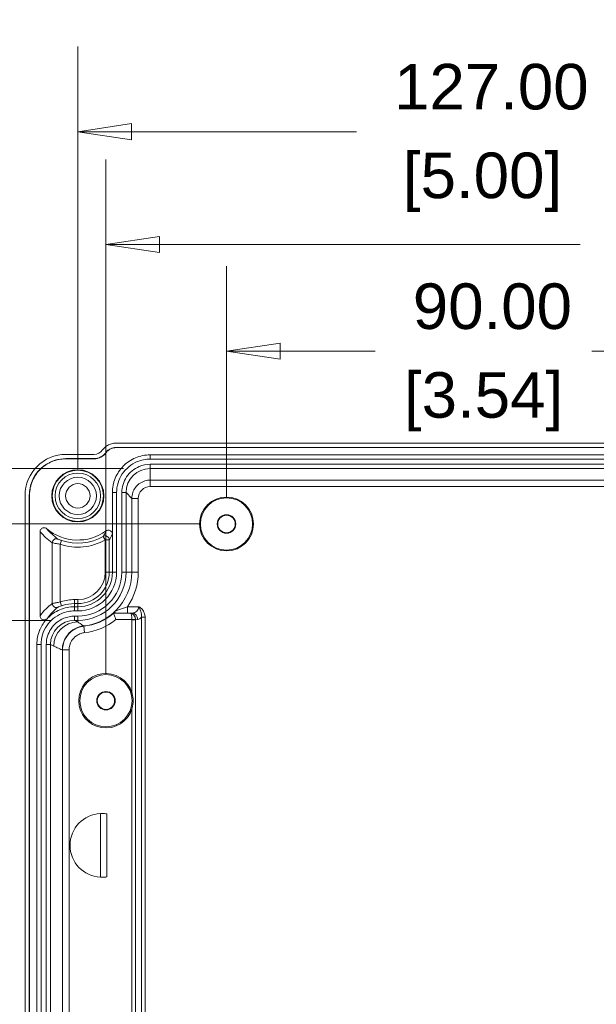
# Model space of a CAD drawing. Header units: millimetres. Extents: x 12 to 920, y 12 to 708.
# Tile 5 of 25: x 98 to 169, y 151 to 273. Entities that reach past the tile are written whole.
import ezdxf

# ---------------------------------------------------------------- set-up
doc = ezdxf.new("R2010")
doc.units = ezdxf.units.MM
doc.header["$LTSCALE"] = 3.333333
doc.layers.get('0').update_dxf_attribs({"lineweight": 25})
for name, color, linetype, lineweight in [('Dimension (ANSI)', 7, 'Continuous', 9), ('Visible (ANSI)', 7, 'Continuous', 9), ('Visible Narrow (ANSI)', 7, 'Continuous', 9)]:
    doc.layers.add(name, color=color, linetype=linetype, lineweight=lineweight)
doc.styles.add('Note Text (ANSI)', font='arial.ttf')
doc.dimstyles.new('Default - mm (ANSI)', dxfattribs={"dimscale": 3.333333, "dimtxt": 1.7, "dimasz": 2, "dimexe": 3.175, "dimexo": 1, "dimgap": 0.8, "dimtad": 0, "dimtih": 1, "dimtoh": 1, "dimrnd": 1e-08, "dimzin": 4, "dimdsep": 46, "dimtxsty": 'Note Text (ANSI)', "dimblk": 'Filled-1', "dimcen": 0.09, "dimdle": 10, "dimclrd": 256, "dimclre": 256, "dimclrt": 256, "dimadec": 1, "dimazin": 0, "dimtfac": 1.792941, "dimtofl": 0, "dimtmove": 0, "dimatfit": 3, "dimfxl": 1, "dimtolj": 1, "dimtzin": 0, "dimlwd": -1, "dimlwe": -1, "dimarcsym": 0})

# ---------------------------------------------------------------- blocks, each defined once
blk = doc.blocks.new('Filled-1')
at = {"color": 0}
for p, q in [((0, 0), (-1, 0.15)), ((-1, 0.15), (-1, -0.15)), ((-1, 0), (0, 0)), ((-1, -0.15), (0, 0))]:
    blk.add_line(p, q, dxfattribs=at)
at = {"color": 0, "flags": 128}
blk.add_lwpolyline([(-1, -0.15), (0, 0), (-1, 0.15), (-1, -0.15)], dxfattribs=at)
at = {"color": 0}
blk.add_solid([(-1, -0.15), (0, 0), (-1, 0.15), (-1, -0.15)], dxfattribs=at)
blk = doc.blocks.new('*D40')
at = {"layer": 'Defpoints', "color": 0, "transparency": 16777216}
for p in [(104.98, 259.31), (104.98, 213.99), (231.98, 213.99)]:
    blk.add_point(p, dxfattribs=at)
at = {"layer": 'Dimension (ANSI)', "transparency": 16777216}
for p, q in [((104.98, 217.32), (104.98, 269.9)), ((231.98, 217.32), (231.98, 269.9)), ((111.64, 259.31), (139.65, 259.31)), ((225.31, 259.31), (171.02, 259.31))]:
    blk.add_line(p, q, dxfattribs=at)
at = {"layer": 'Dimension (ANSI)', "transparency": 16777216, "xscale": 6.666666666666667, "yscale": 6.666666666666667, "zscale": 6.666666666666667, "rotation": 180}
blk.add_blockref('Filled-1', (104.98, 259.31), dxfattribs=at)
at = {"layer": 'Dimension (ANSI)', "transparency": 16777216, "xscale": 6.666666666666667, "yscale": 6.666666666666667, "zscale": 6.666666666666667}
blk.add_blockref('Filled-1', (231.98, 259.31), dxfattribs=at)
at = {"layer": 'Dimension (ANSI)', "transparency": 16777216, "attachment_point": 5, "style": 'Note Text (ANSI)'}
for s, insert, char_height in [('\\A1; 127.00', (155.33, 264.87), 5.6667), ('\\A1;[5.00]', (155.33, 253.02), 5.667)]:
    blk.add_mtext(s, dxfattribs=dict(at, insert=insert, char_height=char_height))
blk = doc.blocks.new('*D44')
at = {"layer": 'Defpoints', "color": 0, "transparency": 16777216}
for p in [(104.98, 198.49), (83.08, 101.96), (104.58, 101.96)]:
    blk.add_point(p, dxfattribs=at)
at = {"layer": 'Dimension (ANSI)', "transparency": 16777216}
for p, q in [((101.64, 198.49), (72.5, 198.49)), ((83.08, 191.82), (83.08, 179.1)), ((83.08, 108.63), (83.08, 155.38)), ((101.24, 101.96), (72.5, 101.96))]:
    blk.add_line(p, q, dxfattribs=at)
at = {"layer": 'Dimension (ANSI)', "transparency": 16777216, "xscale": 6.666666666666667, "yscale": 6.666666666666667, "zscale": 6.666666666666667}
for p, rotation in [((83.08, 198.49), 90), ((83.08, 101.96), 270)]:
    blk.add_blockref('Filled-1', p, dxfattribs=dict(at, rotation=rotation))
at = {"layer": 'Dimension (ANSI)', "transparency": 16777216, "char_height": 5.667, "attachment_point": 5, "style": 'Note Text (ANSI)'}
for s, insert in [('\\A1; 96.52', (83.08, 172.8)), ('\\A1;[3.80]', (83.08, 160.94))]:
    blk.add_mtext(s, dxfattribs=dict(at, insert=insert))
blk = doc.blocks.new('*D45')
at = {"layer": 'Defpoints', "color": 0, "transparency": 16777216}
for p in [(45.77, 217.39), (113.98, 217.39), (113.98, 83.59)]:
    blk.add_point(p, dxfattribs=at)
at = {"layer": 'Dimension (ANSI)', "transparency": 16777216}
for p, q in [((110.64, 217.39), (35.18, 217.39)), ((45.77, 210.72), (45.77, 176.52)), ((45.77, 90.25), (45.77, 152.8)), ((110.64, 83.59), (35.18, 83.59))]:
    blk.add_line(p, q, dxfattribs=at)
at = {"layer": 'Dimension (ANSI)', "transparency": 16777216, "xscale": 6.666666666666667, "yscale": 6.666666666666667, "zscale": 6.666666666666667}
for p, rotation in [((45.77, 217.39), 90), ((45.77, 83.59), 270)]:
    blk.add_blockref('Filled-1', p, dxfattribs=dict(at, rotation=rotation))
at = {"layer": 'Dimension (ANSI)', "transparency": 16777216, "attachment_point": 5, "style": 'Note Text (ANSI)'}
for s, insert, char_height in [('\\A1; 133.80', (45.77, 170.22), 5.6667), ('\\A1;[5.27]', (45.77, 158.36), 5.667)]:
    blk.add_mtext(s, dxfattribs=dict(at, insert=insert, char_height=char_height))
blk = doc.blocks.new('*D47')
at = {"layer": 'Defpoints', "color": 0, "transparency": 16777216}
for p in [(123.48, 210.49), (65.86, 90.49), (123.48, 90.49)]:
    blk.add_point(p, dxfattribs=at)
at = {"layer": 'Dimension (ANSI)', "transparency": 16777216}
for p, q in [((120.14, 210.49), (55.28, 210.49)), ((65.86, 203.82), (65.86, 151.83)), ((65.86, 97.15), (65.86, 128.11)), ((120.14, 90.49), (55.28, 90.49))]:
    blk.add_line(p, q, dxfattribs=at)
at = {"layer": 'Dimension (ANSI)', "transparency": 16777216, "xscale": 6.666666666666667, "yscale": 6.666666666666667, "zscale": 6.666666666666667}
for p, rotation in [((65.86, 210.49), 90), ((65.86, 90.49), 270)]:
    blk.add_blockref('Filled-1', p, dxfattribs=dict(at, rotation=rotation))
at = {"layer": 'Dimension (ANSI)', "transparency": 16777216, "attachment_point": 5, "style": 'Note Text (ANSI)'}
for s, insert, char_height in [('\\A1; 120.00', (65.86, 145.53), 5.6667), ('\\A1;[4.72]', (65.86, 133.67), 5.667)]:
    blk.add_mtext(s, dxfattribs=dict(at, insert=insert, char_height=char_height))
blk = doc.blocks.new('*D48')
at = {"layer": 'Defpoints', "color": 0, "transparency": 16777216}
for p in [(213.48, 231.99), (123.48, 210.49), (213.48, 210.49)]:
    blk.add_point(p, dxfattribs=at)
at = {"layer": 'Dimension (ANSI)', "transparency": 16777216}
for p, q in [((123.48, 213.82), (123.48, 242.57)), ((213.48, 213.82), (213.48, 242.57)), ((130.14, 231.99), (141.98, 231.99)), ((206.81, 231.99), (168.94, 231.99))]:
    blk.add_line(p, q, dxfattribs=at)
at = {"layer": 'Dimension (ANSI)', "transparency": 16777216, "xscale": 6.666666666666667, "yscale": 6.666666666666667, "zscale": 6.666666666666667, "rotation": 180}
blk.add_blockref('Filled-1', (123.48, 231.99), dxfattribs=at)
at = {"layer": 'Dimension (ANSI)', "transparency": 16777216, "xscale": 6.666666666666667, "yscale": 6.666666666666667, "zscale": 6.666666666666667}
blk.add_blockref('Filled-1', (213.48, 231.99), dxfattribs=at)
at = {"layer": 'Dimension (ANSI)', "transparency": 16777216, "char_height": 5.667, "attachment_point": 5, "style": 'Note Text (ANSI)'}
for s, insert in [('\\A1; 90.00', (155.46, 237.55)), ('\\A1;[3.54]', (155.46, 225.69))]:
    blk.add_mtext(s, dxfattribs=dict(at, insert=insert))
blk = doc.blocks.new('*D53')
at = {"layer": 'Defpoints', "color": 0, "transparency": 16777216}
for p in [(228.48, 245.27), (108.48, 188.49), (228.48, 188.49)]:
    blk.add_point(p, dxfattribs=at)
at = {"layer": 'Dimension (ANSI)', "transparency": 16777216}
for p, q in [((108.48, 191.82), (108.48, 255.86)), ((228.48, 191.82), (228.48, 255.86)), ((115.14, 245.27), (167.48, 245.27)), ((221.81, 245.27), (198.85, 245.27))]:
    blk.add_line(p, q, dxfattribs=at)
at = {"layer": 'Dimension (ANSI)', "transparency": 16777216, "xscale": 6.666666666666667, "yscale": 6.666666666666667, "zscale": 6.666666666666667, "rotation": 180}
blk.add_blockref('Filled-1', (108.48, 245.27), dxfattribs=at)
at = {"layer": 'Dimension (ANSI)', "transparency": 16777216, "xscale": 6.666666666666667, "yscale": 6.666666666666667, "zscale": 6.666666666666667}
blk.add_blockref('Filled-1', (228.48, 245.27), dxfattribs=at)
at = {"layer": 'Dimension (ANSI)', "transparency": 16777216, "attachment_point": 5, "style": 'Note Text (ANSI)'}
for s, insert, char_height in [('\\A1; 120.00', (183.16, 250.83), 5.6667), ('\\A1;[4.72]', (183.16, 238.98), 5.667)]:
    blk.add_mtext(s, dxfattribs=dict(at, insert=insert, char_height=char_height))

msp = doc.modelspace()

# ---------------------------------------------------------------- linework, layer by layer
at = {"layer": 'Visible (ANSI)'}
for p, q in [((227.2276, 220.0201), (109.7254, 220.0201)), ((227.2276, 219.9851), (109.7254, 219.9851)), ((109.7431, 220.5503), (227.2099, 220.5503)), ((106.9765, 218.6201), (103.4735, 218.6201)), ((106.9765, 218.5851), (103.4735, 218.5851)), ((103.5083, 219.1503), (106.9765, 219.1503)), ((113.9756, 219.0851), (222.9774, 219.0851)), ((113.9756, 218.5616), (222.9774, 218.5616)), ((113.9756, 217.9087), (222.9774, 217.9087)), ((113.9756, 217.3851), (222.9774, 217.3851)), ((98.4114, 86.9169), (98.4114, 214.0534)), ((98.9416, 214.0882), (98.9416, 86.8821)), ((98.9765, 214.0882), (98.9765, 86.8821)), ((109.2765, 209.2117), (109.2765, 214.3856)), ((109.8001, 204.4851), (109.8001, 214.3856)), ((110.4529, 204.4851), (110.4529, 214.3856)), ((110.9765, 204.4851), (110.9765, 214.3856)), ((100.2765, 199.0349), (100.2765, 209.5247)), ((109.2765, 204.4851), (109.2765, 209.2117)), ((104.5765, 200.1851), (104.9765, 200.1851)), ((104.5765, 199.6616), (104.9765, 199.6616)), ((104.5765, 199.0087), (104.9765, 199.0087)), ((104.5765, 198.4851), (104.9765, 198.4851)), ((99.8765, 105.4838), (99.8765, 195.4865)), ((100.4001, 105.4838), (100.4001, 195.4865)), ((101.0529, 105.4838), (101.0529, 195.4865)), ((101.5765, 105.4838), (101.5765, 195.4865)), ((107.7953, 174.4498), (107.7953, 166.5205))]:
    msp.add_line(p, q, dxfattribs=at)
for centre, radius in [((104.9765, 213.9851), 3.25), ((104.9765, 213.9851), 3.18), ((104.9765, 213.9851), 2.8321), ((123.4765, 210.4851), 3.3547), ((123.4765, 210.4851), 3.25), ((123.4765, 210.4851), 1.15), ((123.4765, 210.4851), 1.0933), ((108.4765, 188.4851), 3.25), ((108.4765, 188.4851), 1.15), ((108.4765, 188.4851), 1.0811)]:
    msp.add_circle(centre, radius, dxfattribs=at)
for centre, radius, start, end in [((106.9765, 220.4851), 1.3349, 270, 323.682282), ((106.9765, 220.4851), 1.8651, 270, 323.978578), ((106.9765, 220.4851), 1.9, 270, 323.978578), ((104.9765, 214.4851), 6, 229.749376, 305.776151), ((104.9765, 204.4851), 6, 270, 0), ((104.9765, 204.4851), 4.8236, 270, 0), ((104.9765, 204.4851), 5.4764, 270, 0), ((104.9765, 204.4851), 4.3, 270, 0), ((104.9765, 204.4851), 6.7331, 276.292101, 311.192679), ((108.4765, 188.4851), 3.3879, 17.130953, 342.869047), ((107.9765, 170.4851), 3.9688, 92.616646, 267.383354), ((107.9765, 170.4851), 3.9688, 92.586287, 92.616646), ((107.9765, 170.4851), 3.9688, 267.383354, 267.413713)]:
    msp.add_arc(centre, radius, start, end, dxfattribs=at)
for centre, major_axis, ratio, start_param, end_param in [((103.5145, 214.0472), (-3.6106, 3.6106), 0.99878277, 5.49839613, 7.06797448), ((113.9756, 214.3856), (0.0009, -2.9995), 0.99984751, 3.14128881, 4.71208504), ((104.5783, 195.4847), (-2.6855, 1.3423), 0.9992388, 5.17621932, 6.74640657)]:
    msp.add_ellipse(centre, major_axis=major_axis, ratio=ratio, start_param=start_param, end_param=end_param, dxfattribs=at)
for points, knots in [([(108.0521, 219.6946), (108.214, 219.9148), (108.4174, 220.1014), (108.8145, 220.3435), (108.9912, 220.4204), (109.3605, 220.524), (109.5513, 220.5503), (109.7431, 220.5503)], [0, 0, 0, 0, 0.082015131, 0.082015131, 0.139543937, 0.139543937, 0.197076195, 0.197076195, 0.197076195, 0.197076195]), ([(109.7254, 219.9851), (109.5305, 219.9851), (109.3374, 219.9471), (109.0289, 219.8207), (108.9087, 219.7507), (108.691, 219.5797), (108.5946, 219.4796), (108.5132, 219.3678)], [0, 0, 0, 0, 0.058478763, 0.058478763, 0.100031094, 0.100031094, 0.141519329, 0.141519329, 0.141519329, 0.141519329]), ([(103.4735, 218.6201), (102.5831, 218.62), (100.8054, 218.0805), (99.2354, 216.1658), (98.9416, 214.6818), (98.9416, 214.0882)], [2.35680348, 2.35680348, 2.35680348, 2.35680348, 2.94539536, 3.53398724, 3.92638183, 3.92638183, 3.92638183, 3.92638183]), ([(103.4735, 218.5851), (102.8873, 218.5851), (102.3067, 218.4707), (101.2228, 218.0257), (100.7299, 217.6997), (99.8969, 216.8771), (99.5648, 216.3885), (99.2175, 215.5722), (99.1275, 215.2832), (99.0069, 214.6914), (98.9765, 214.3902), (98.9765, 214.0882)], [0, 0, 0, 0, 0.175860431, 0.175860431, 0.351499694, 0.351499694, 0.527073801, 0.527073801, 0.617651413, 0.617651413, 0.708255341, 0.708255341, 0.708255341, 0.708255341]), ([(109.2765, 214.3856), (109.2765, 214.9976), (109.3961, 215.6038), (109.8607, 216.7361), (110.2015, 217.2515), (111.0612, 218.1226), (111.572, 218.47), (112.4253, 218.8332), (112.7273, 218.9273), (113.3455, 219.0534), (113.6601, 219.0851), (113.9756, 219.0851)], [0, 0, 0, 0, 0.183602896, 0.183602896, 0.367198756, 0.367198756, 0.55077646, 0.55077646, 0.645416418, 0.645416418, 0.74005649, 0.74005649, 0.74005649, 0.74005649]), ([(109.8001, 214.3856), (109.8001, 215.2055), (110.2974, 216.8434), (112.0619, 218.2907), (113.429, 218.5615), (113.9756, 218.5616)], [-1.57049239, -1.57049239, -1.57049239, -1.57049239, -0.9814438, -0.39239521, 0.00030385, 0.00030385, 0.00030385, 0.00030385]), ([(110.4529, 214.3856), (110.453, 215.0774), (110.8725, 216.4592), (112.3612, 217.6802), (113.5145, 217.9087), (113.9756, 217.9087)], [-1.57049239, -1.57049239, -1.57049239, -1.57049239, -0.9814438, -0.39239521, 0.00030385, 0.00030385, 0.00030385, 0.00030385]), ([(101.0997, 209.9058), (101.0499, 209.948), (100.9923, 209.98), (100.8682, 210.0202), (100.8028, 210.028), (100.6729, 210.018), (100.6096, 210.0004), (100.4933, 209.9419), (100.4415, 209.9016), (100.3597, 209.8074), (100.329, 209.7556), (100.2872, 209.6437), (100.2765, 209.5845), (100.2765, 209.5247)], [0, 0, 0, 0, 0.019584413, 0.019584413, 0.03914615, 0.03914615, 0.058677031, 0.058677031, 0.078186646, 0.078186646, 0.096101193, 0.096101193, 0.114022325, 0.114022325, 0.114022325, 0.114022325]), ([(109.2765, 209.2117), (109.2765, 209.2768), (109.2638, 209.3413), (109.2143, 209.4618), (109.1781, 209.5166), (109.0866, 209.6093), (109.0323, 209.6462), (108.9125, 209.6972), (108.8482, 209.7108), (108.7299, 209.7123), (108.6769, 209.7045), (108.5753, 209.6725), (108.5274, 209.6484), (108.4842, 209.6173)], [0, 0, 0, 0, 0.019536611, 0.019536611, 0.03906933, 0.03906933, 0.058598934, 0.058598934, 0.078127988, 0.078127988, 0.094099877, 0.094099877, 0.110072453, 0.110072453, 0.110072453, 0.110072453]), ([(101.142, 198.6942), (101.1712, 198.7255), (101.2009, 198.7564), (101.6608, 199.2223), (102.1715, 199.5696), (103.0249, 199.933), (103.3271, 200.0271), (103.9458, 200.1534), (104.2608, 200.1851), (104.5765, 200.1851)], [0.354229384, 0.354229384, 0.354229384, 0.354229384, 0.367087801, 0.367087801, 0.550626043, 0.550626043, 0.645349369, 0.645349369, 0.740071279, 0.740071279, 0.740071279, 0.740071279]), ([(100.2765, 199.0349), (100.2765, 198.9697), (100.2892, 198.9051), (100.3387, 198.7846), (100.375, 198.7298), (100.4664, 198.6373), (100.5207, 198.6004), (100.6403, 198.5496), (100.7045, 198.5361), (100.8347, 198.5344), (100.8993, 198.5463), (100.9943, 198.5838), (101.0272, 198.6012), (101.0884, 198.643), (101.1167, 198.6671), (101.142, 198.6942)], [0, 0, 0, 0, 0.019563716, 0.019563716, 0.039087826, 0.039087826, 0.05858774, 0.05858774, 0.078092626, 0.078092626, 0.097628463, 0.097628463, 0.108744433, 0.108744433, 0.119862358, 0.119862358, 0.119862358, 0.119862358]), ([(100.4001, 195.4865), (100.4001, 196.3064), (100.8975, 197.9443), (102.6627, 199.391), (104.0299, 199.6615), (104.5765, 199.6616)], [2.67837139, 2.67837139, 2.67837139, 2.67837139, 3.26719161, 3.85601183, 4.24855864, 4.24855864, 4.24855864, 4.24855864]), ([(101.0529, 195.4865), (101.053, 196.1782), (101.4726, 197.5599), (102.9617, 198.7804), (104.1152, 199.0087), (104.5765, 199.0087)], [2.67837139, 2.67837139, 2.67837139, 2.67837139, 3.26719161, 3.85601183, 4.24855864, 4.24855864, 4.24855864, 4.24855864]), ([(109.4109, 199.4185), (109.4118, 199.4206), (109.4154, 199.425), (109.4338, 199.4448), (109.4557, 199.4663), (109.5089, 199.5181), (109.5346, 199.543), (109.5943, 199.6013), (109.6275, 199.6341), (109.6649, 199.6717), (109.6656, 199.6724), (109.6663, 199.6731)], [0.0006607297, 0.0006607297, 0.0006607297, 0.0006607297, 0.0170972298, 0.0170972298, 0.0479795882, 0.0479795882, 0.0686913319, 0.0686913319, 0.0894301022, 0.0894301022, 0.0898338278, 0.0898338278, 0.0898338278, 0.0898338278]), ([(109.7157, 198.5796), (109.7152, 198.5809), (109.7147, 198.5823), (109.6943, 198.6402), (109.6743, 198.6967), (109.635, 198.8073), (109.6156, 198.8611), (109.5632, 199.0066), (109.5319, 199.0922), (109.4807, 199.2313), (109.4606, 199.2854), (109.4341, 199.3567), (109.4269, 199.3759), (109.4257, 199.3791)], [-0.259991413, -0.259991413, -0.259991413, -0.259991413, -0.259563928, -0.259563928, -0.241544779, -0.241544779, -0.223589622, -0.223589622, -0.190993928, -0.190993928, -0.160470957, -0.160470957, -0.132618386, -0.132618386, -0.132618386, -0.132618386]), ([(99.8765, 195.4865), (99.8765, 196.0984), (99.996, 196.7045), (100.2439, 197.3084), (100.26, 197.3461), (100.2765, 197.3836)], [0, 0, 0, 0, 0.183570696, 0.183570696, 0.195864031, 0.195864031, 0.195864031, 0.195864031]), ([(111.7141, 187.4872), (111.7264, 187.5271), (111.738, 187.5673), (111.8264, 187.8974), (111.864, 188.2021), (111.864, 188.7682), (111.8264, 189.0729), (111.738, 189.403), (111.7264, 189.4432), (111.7141, 189.4831)], [0.352715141, 0.352715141, 0.352715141, 0.352715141, 0.364595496, 0.364595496, 0.449508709, 0.449508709, 0.534421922, 0.534421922, 0.546302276, 0.546302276, 0.546302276, 0.546302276]), ([(108.5974, 174.405), (108.4978, 174.4208), (108.3909, 174.4334), (108.1937, 174.4492), (108.1034, 174.4525), (107.9609, 174.4545), (107.8993, 174.4534), (107.8189, 174.451), (107.7988, 174.4499), (107.7974, 174.4499)], [0.122573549, 0.122573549, 0.122573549, 0.122573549, 0.152816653, 0.152816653, 0.183059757, 0.183059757, 0.213226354, 0.213226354, 0.24234813, 0.24234813, 0.24234813, 0.24234813]), ([(107.7974, 166.5204), (107.7988, 166.5204), (107.8189, 166.5193), (107.8993, 166.5169), (107.9609, 166.5158), (108.1034, 166.5178), (108.1937, 166.5211), (108.3909, 166.5369), (108.4978, 166.5495), (108.5974, 166.5653)], [0.244437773, 0.244437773, 0.244437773, 0.244437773, 0.273559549, 0.273559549, 0.303726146, 0.303726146, 0.33396925, 0.33396925, 0.364212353, 0.364212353, 0.364212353, 0.364212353])]:
    msp.add_open_spline(points, degree=3, knots=knots, dxfattribs=at)
for points, degree in [([(109.7254, 220.0201), (109.4841, 220.02), (109.0025, 219.904), (108.627, 219.5835), (108.485, 219.3883)], 3), ([(100.2765, 197.3836), (100.4894, 197.8659), (100.782, 198.309), (101.142, 198.6942)], 3), ([(109.411, 199.4182), (109.4109, 199.4183), (109.4109, 199.4184), (109.4109, 199.4185)], 3), ([(109.411, 199.4182), (109.4183, 199.3987), (109.4257, 199.3791)], 2)]:
    msp.add_open_spline(points, degree=degree, dxfattribs=at)
at = {"layer": 'Visible Narrow (ANSI)'}
for p, q in [((108.5132, 219.3678), (108.485, 219.3883)), ((109.7254, 219.9851), (109.7254, 220.0201)), ((103.4735, 218.5851), (103.4735, 218.6201)), ((106.9765, 218.5851), (106.9765, 218.6201)), ((113.9756, 218.5616), (113.9756, 219.0851)), ((113.9756, 217.3851), (113.9756, 217.9087)), ((113.9758, 215.9454), (113.9756, 217.3851)), ((113.9758, 215.9454), (113.9758, 215.1459)), ((222.9772, 215.9454), (113.9758, 215.9454)), ((113.9758, 215.1459), (222.9772, 215.1459)), ((98.9765, 214.0882), (98.9416, 214.0882)), ((109.8001, 214.3856), (109.2765, 214.3856)), ((110.9765, 214.3856), (110.4529, 214.3856)), ((110.9765, 214.3856), (111.6959, 213.6657)), ((111.6959, 213.6657), (112.4958, 213.6657)), ((111.6959, 213.6657), (111.6959, 204.4851)), ((112.4958, 204.4851), (112.4958, 213.6657)), ((102.7997, 207.9535), (102.9577, 208.4278)), ((108.1436, 208.9411), (108.3916, 208.507)), ((108.3916, 208.507), (108.3916, 204.4851)), ((108.3916, 208.507), (108.8916, 208.507)), ((108.8916, 204.4851), (108.8916, 208.507)), ((101.8003, 208.1464), (101.8003, 200.5806)), ((102.7997, 200.78), (102.7997, 207.9535)), ((108.8916, 204.4851), (108.3916, 204.4851)), ((109.2765, 204.4851), (108.8916, 204.4851)), ((109.8001, 204.4851), (109.2765, 204.4851)), ((110.9765, 204.4851), (110.4529, 204.4851)), ((110.9765, 204.4851), (111.6959, 204.4851)), ((111.6959, 204.4851), (112.4958, 204.4851)), ((104.9765, 201.07), (104.5765, 201.07)), ((104.5765, 200.57), (104.5765, 201.07)), ((104.9765, 200.57), (104.9765, 201.07)), ((102.9587, 200.3059), (102.7997, 200.78)), ((104.5765, 200.57), (104.9765, 200.57)), ((104.5765, 200.1851), (104.5765, 200.57)), ((104.5765, 199.6616), (104.5765, 200.1851)), ((104.9765, 200.1851), (104.9765, 200.57)), ((104.9765, 199.6616), (104.9765, 200.1851)), ((112.5672, 200.191), (111.149, 200.191)), ((111.149, 200.191), (111.149, 199.3915)), ((104.5765, 198.4851), (104.5765, 199.0087)), ((104.9765, 198.4851), (104.9765, 199.0087)), ((111.5356, 199.3791), (109.4257, 199.3791)), ((109.7157, 198.5796), (111.714, 198.5796)), ((111.149, 199.3915), (111.7288, 199.3915)), ((111.7288, 199.3915), (111.5356, 199.3791)), ((112.1532, 198.5887), (111.714, 198.5796)), ((112.1535, 198.5741), (111.7141, 198.5741)), ((111.7141, 198.5741), (111.7141, 189.4831)), ((112.1535, 198.5741), (112.4319, 198.592)), ((112.1535, 102.3962), (112.1535, 198.5741)), ((112.9012, 198.8822), (113.3407, 198.8822)), ((112.9012, 198.8822), (112.9012, 102.0881)), ((113.3407, 102.0881), (113.3407, 198.8822)), ((104.9765, 198.2852), (104.5765, 198.4851)), ((104.9765, 198.4851), (104.9765, 198.2852)), ((105.7144, 197.7926), (105.7188, 197.7534)), ((105.7188, 197.7534), (105.8064, 196.9587)), ((100.4001, 195.4865), (99.8765, 195.4865)), ((101.5765, 195.4865), (101.0529, 195.4865)), ((101.5765, 195.4865), (101.9783, 195.2857)), ((103.0432, 194.8118), (103.0826, 194.8118)), ((103.0826, 194.8118), (103.8821, 194.8118)), ((103.0826, 194.8118), (103.0826, 106.1585)), ((103.8821, 106.1585), (103.8821, 194.8118)), ((111.7141, 187.4872), (111.7141, 113.4831)), ((107.7974, 174.4499), (107.7974, 166.5204)), ((108.5974, 166.5653), (108.5974, 174.405))]:
    msp.add_line(p, q, dxfattribs=at)
for radius in [2.3175, 1.5176]:
    msp.add_circle((104.9765, 213.9851), radius, dxfattribs=at)
for centre, radius, start, end in [((104.9765, 214.4851), 6.8849, 251.568063, 299.737904), ((104.9765, 214.4851), 6.3849, 251.568063, 299.737904), ((104.9765, 204.4851), 3.4151, 270, 0), ((104.9765, 204.4851), 3.9151, 270, 0), ((104.9765, 204.4851), 6.7194, 314.262987, 0), ((104.9765, 204.4851), 7.5193, 325.174277, 0), ((104.9765, 204.4851), 6.7725, 276.292101, 311.067151), ((104.9765, 204.4851), 7.572, 276.292101, 308.746649)]:
    msp.add_arc(centre, radius, start, end, dxfattribs=at)
for centre, major_axis, ratio, start_param, end_param in [((113.9758, 213.6657), (-0.0004, 1.4803), 0.99984751, 6.28288146, 7.8536777), ((102.3, 208.1464), (0.2849, 0.4109), 0.99909823, 0.20700587, 2.17673833), ((108.3916, 208.507), (0.4324, -0.251), 0.99984892, 0.52595159, 2.61564106), ((102.3, 200.5806), (0.2922, -0.4057), 0.99907519, 4.08859791, 6.07880939), ((111.6985, 200.191), (0.8687, 0), 0.92088544, 4.74729557, 6.28318531), ((111.5356, 198.5796), (-0.036, 0.7993), 0.77191681, 4.68908478, 6.22497452), ((111.5356, 198.5796), (0.0066, -0.8), 0.22301624, 1.56896847, 3.10485822), ((111.3727, 198.5691), (0.3408, 0.0219), 0.87840356, 6.22674985, 6.24500306), ((111.7288, 198.592), (-0.0513, 0.7984), 0.87840356, 4.65595352, 6.21009647), ((111.3727, 198.5691), (-0.0513, 0.7984), 0.97591306, 4.65595352, 4.67420673), ((112.4016, 200.191), (0, 1.6), 0.5429557, 3.17649924, 3.75443088), ((104.9765, 195.2857), (1.3413, 2.6834), 0.9992388, 0.46383034, 2.03401759)]:
    msp.add_ellipse(centre, major_axis=major_axis, ratio=ratio, start_param=start_param, end_param=end_param, dxfattribs=at)
for points, knots in [([(113.9758, 215.9454), (113.7479, 215.9454), (113.52, 215.911), (112.9538, 215.7359), (112.632, 215.5431), (112.0356, 214.9532), (111.8065, 214.5122), (111.7066, 213.9195), (111.6959, 213.7925), (111.6959, 213.6657)], [-0.00030385, -0.00030385, -0.00030385, -0.00030385, 0.29965041, 0.29965041, 0.77957721, 0.77957721, 1.40348206, 1.40348206, 1.57049239, 1.57049239, 1.57049239, 1.57049239]), ([(102.4945, 208.607), (102.2232, 208.8015), (101.9658, 209.0134), (101.5021, 209.4499), (101.2934, 209.6722), (101.0997, 209.9058)], [-0.949249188, -0.949249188, -0.949249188, -0.949249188, -0.814157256, -0.814157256, -0.689652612, -0.689652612, -0.689652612, -0.689652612]), ([(108.4842, 209.6173), (108.4285, 209.499), (108.3726, 209.3845), (108.2591, 209.1594), (108.2015, 209.0489), (108.1436, 208.9411)], [0.05000918, 0.05000918, 0.05000918, 0.05000918, 2.23058854, 2.23058854, 4.46117708, 4.46117708, 4.46117708, 4.46117708]), ([(100.2765, 209.5247), (100.4893, 209.2749), (100.7181, 209.0379), (101.225, 208.5746), (101.5055, 208.3508), (101.8003, 208.1464)], [0.689563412, 0.689563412, 0.689563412, 0.689563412, 0.814157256, 0.814157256, 0.949249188, 0.949249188, 0.949249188, 0.949249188]), ([(102.9577, 208.4278), (102.9198, 208.4405), (102.8819, 208.4535), (102.7761, 208.4913), (102.711, 208.516), (102.6141, 208.5547), (102.5781, 208.5697), (102.5299, 208.5904), (102.5143, 208.5974), (102.4989, 208.6046), (102.4954, 208.6063), (102.4945, 208.607)], [-0.0795229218, -0.0795229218, -0.0795229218, -0.0795229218, -0.0665681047, -0.0665681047, -0.0421910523, -0.0421910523, -0.0234394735, -0.0234394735, -0.0090151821, -0.0090151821, 0, 0, 0, 0]), ([(108.8916, 208.507), (108.9565, 208.6188), (109.0214, 208.7337), (109.1497, 208.9683), (109.2131, 209.0878), (109.2765, 209.2117)], [-4.46117708, -4.46117708, -4.46117708, -4.46117708, -2.23058854, -2.23058854, -0.05000918, -0.05000918, -0.05000918, -0.05000918]), ([(101.8003, 208.1464), (101.8024, 208.1457), (101.8099, 208.1438), (101.8431, 208.1361), (101.8769, 208.1286), (101.9807, 208.1064), (102.0585, 208.0902), (102.2676, 208.0486), (102.4079, 208.0219), (102.6361, 207.9812), (102.7177, 207.9671), (102.7997, 207.9535)], [0, 0, 0, 0, 0.0090151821, 0.0090151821, 0.0234394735, 0.0234394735, 0.0421910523, 0.0421910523, 0.0665681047, 0.0665681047, 0.0795229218, 0.0795229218, 0.0795229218, 0.0795229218]), ([(104.5765, 201.07), (104.0177, 201.07), (103.4589, 200.9856), (102.8831, 200.8074), (102.8413, 200.7939), (102.7997, 200.78)], [-0.645088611, -0.645088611, -0.645088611, -0.645088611, -0.477446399, -0.477446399, -0.46427399, -0.46427399, -0.46427399, -0.46427399]), ([(101.8003, 200.5806), (101.5463, 200.3976), (101.2924, 200.1879), (100.7846, 199.6879), (100.5307, 199.4), (100.277, 199.0356), (100.2768, 199.0354), (100.2767, 199.0352), (100.2765, 199.0349)], [-4.36768118, -4.36768118, -4.36768118, -4.36768118, -2.18384059, -2.18384059, 0, 0, 0, 0.00131109, 0.00131109, 0.00131109, 0.00131109]), ([(101.142, 198.6942), (101.3668, 199.0277), (101.5929, 199.2932), (102.0469, 199.7566), (102.275, 199.9523), (102.5039, 200.1241)], [0, 0, 0, 0, 2.18384059, 2.18384059, 4.36768118, 4.36768118, 4.36768118, 4.36768118]), ([(102.7997, 200.78), (102.7015, 200.7635), (102.6038, 200.7463), (102.3388, 200.6974), (102.1812, 200.6655), (101.9642, 200.6192), (101.8906, 200.6025), (101.8193, 200.5857), (101.8035, 200.5817), (101.8003, 200.5806)], [0, 0, 0, 0, 0.0155323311, 0.0155323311, 0.0440479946, 0.0440479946, 0.0659831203, 0.0659831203, 0.0796925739, 0.0796925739, 0.0796925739, 0.0796925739]), ([(102.5039, 200.1241), (102.5053, 200.1251), (102.5125, 200.1288), (102.5449, 200.1442), (102.5784, 200.1594), (102.6772, 200.2017), (102.7489, 200.2307), (102.8695, 200.2753), (102.914, 200.291), (102.9587, 200.3059)], [-0.0796925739, -0.0796925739, -0.0796925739, -0.0796925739, -0.0659831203, -0.0659831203, -0.0440479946, -0.0440479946, -0.0155323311, -0.0155323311, 0, 0, 0, 0]), ([(102.9587, 200.3059), (102.9966, 200.3187), (103.0346, 200.3309), (103.5589, 200.4931), (104.0677, 200.57), (104.5765, 200.57)], [0.46427399, 0.46427399, 0.46427399, 0.46427399, 0.477446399, 0.477446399, 0.645088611, 0.645088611, 0.645088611, 0.645088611]), ([(111.149, 200.191), (110.9917, 200.1354), (110.8301, 200.0775), (110.4146, 199.9275), (110.1586, 199.834), (109.7843, 199.7029), (109.6598, 199.6628), (109.6663, 199.6731)], [-0.39718136, -0.39718136, -0.39718136, -0.39718136, -0.325993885, -0.325993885, -0.212093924, -0.212093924, -0.113224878, -0.113224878, -0.113224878, -0.113224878]), ([(113.3407, 198.8822), (113.3407, 199.0591), (113.3101, 199.2386), (113.1915, 199.5715), (113.1028, 199.7284), (112.8717, 200.0001), (112.7276, 200.114), (112.5672, 200.191)], [0, 0, 0, 0, 0.053065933, 0.053065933, 0.106028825, 0.106028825, 0.159392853, 0.159392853, 0.159392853, 0.159392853]), ([(112.5672, 200.191), (112.6659, 199.9856), (112.7308, 199.8348), (112.8364, 199.5468), (112.873, 199.4113), (112.9127, 199.1437), (112.9158, 199.0098), (112.9012, 198.8822)], [-0.159392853, -0.159392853, -0.159392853, -0.159392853, -0.106028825, -0.106028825, -0.053065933, -0.053065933, 0, 0, 0, 0]), ([(109.411, 199.4182), (109.4339, 199.4173), (109.4576, 199.4163), (109.7407, 199.4057), (110.0837, 199.399), (110.6746, 199.3928), (110.9117, 199.3915), (111.149, 199.3915)], [0.201238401, 0.201238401, 0.201238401, 0.201238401, 0.212093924, 0.212093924, 0.325993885, 0.325993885, 0.39718136, 0.39718136, 0.39718136, 0.39718136]), ([(105.7144, 197.7926), (105.3258, 197.7497), (104.9492, 197.6314), (104.2629, 197.257), (103.9598, 197.0047), (103.4983, 196.4362), (103.3299, 196.1362), (103.1015, 195.4924), (103.0432, 195.1534), (103.0432, 194.8118)], [0, 0, 0, 0, 0.117305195, 0.117305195, 0.234518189, 0.234518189, 0.336981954, 0.336981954, 0.439449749, 0.439449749, 0.439449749, 0.439449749]), ([(105.7188, 197.7534), (105.5276, 197.7324), (105.3385, 197.6926), (104.8615, 197.5427), (104.5824, 197.4043), (104.0048, 196.9951), (103.7259, 196.6968), (103.2347, 195.8936), (103.0826, 195.3531), (103.0826, 194.8118)], [0, 0, 0, 0, 0.042123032, 0.042123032, 0.109519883, 0.109519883, 0.197135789, 0.197135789, 0.315635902, 0.315635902, 0.315635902, 0.315635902]), ([(105.7144, 197.7926), (105.5625, 197.8837), (105.4126, 197.9794), (105.1678, 198.1463), (105.0716, 198.2147), (104.9765, 198.2852)], [-4.50335775, -4.50335775, -4.50335775, -4.50335775, -2.66002429, -2.66002429, -1.446576, -1.446576, -1.446576, -1.446576]), ([(103.8821, 194.8118), (103.8821, 195.2068), (103.9931, 195.6013), (104.3515, 196.1874), (104.5551, 196.4052), (104.9768, 196.7039), (105.1805, 196.8049), (105.5288, 196.9143), (105.6668, 196.9434), (105.8064, 196.9587)], [-0.315635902, -0.315635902, -0.315635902, -0.315635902, -0.197135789, -0.197135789, -0.109519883, -0.109519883, -0.042123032, -0.042123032, 0, 0, 0, 0]), ([(101.9783, 195.2857), (102.1195, 195.2151), (102.2606, 195.1478), (102.6156, 194.9862), (102.8294, 194.8958), (103.0432, 194.8118)], [1.446576, 1.446576, 1.446576, 1.446576, 2.66002429, 2.66002429, 4.49811995, 4.49811995, 4.49811995, 4.49811995])]:
    msp.add_open_spline(points, degree=3, knots=knots, dxfattribs=at)

# ---------------------------------------------------------------- dimensions: what is measured, and where the dimension line sits
at = {"layer": 'Dimension (ANSI)'}
for base, p1, p2, angle, text, override, picture, middle in [((104.9765, 259.3146), (231.9765, 213.9851), (104.9765, 213.9851), 180, ' <>\\X[5.00]', {"dimgap": 0.8, "dimtih": 0, "dimtoh": 0, "dimdec": 2, "dimpost": '\\X', "dimtol": 0, "dimlim": 0, "dimtp": 0, "dimtm": 0, "dimtdec": 2, "dimatfit": 1}, '*D40', (155.333, 259.3146)), ((228.4765, 245.274), (108.4765, 188.4851), (228.4765, 188.4851), 180, ' <>\\X[4.72]', {"dimgap": 0.8, "dimtih": 0, "dimtoh": 0, "dimdec": 2, "dimpost": '\\X', "dimtol": 0, "dimlim": 0, "dimtp": 0, "dimtm": 0, "dimtdec": 2, "dimatfit": 1}, '*D53', (183.1636, 245.274)), ((213.4765, 231.9855), (123.4765, 210.4851), (213.4765, 210.4851), 180, ' <>\\X[3.54]', {"dimgap": 0.8, "dimtih": 0, "dimtoh": 0, "dimdec": 2, "dimpost": '\\X', "dimtol": 0, "dimlim": 0, "dimtp": 0, "dimtm": 0, "dimtdec": 2, "dimatfit": 1}, '*D48', (155.4583, 231.9855)), ((45.7678, 217.3851), (113.9756, 83.5851), (113.9756, 217.3851), 90, ' <>\\X[5.27]', {"dimgap": 0.8, "dimdec": 2, "dimpost": '\\X', "dimtol": 0, "dimlim": 0, "dimtp": 0, "dimtm": 0, "dimtdec": 2, "dimatfit": 1}, '*D45', (45.7678, 164.6579)), ((65.8612, 90.4851), (123.4765, 210.4851), (123.4765, 90.4851), 90, ' <>\\X[4.72]', {"dimgap": 0.8, "dimdec": 2, "dimpost": '\\X', "dimtol": 0, "dimlim": 0, "dimtp": 0, "dimtm": 0, "dimtdec": 2, "dimatfit": 1}, '*D47', (65.8612, 139.9718)), ((83.084, 101.9616), (104.9765, 198.4851), (104.5765, 101.9616), 90, ' <>\\X[3.80]', {"dimgap": 0.8, "dimdec": 2, "dimpost": '\\X', "dimtol": 0, "dimlim": 0, "dimtp": 0, "dimtm": 0, "dimtdec": 2, "dimatfit": 1}, '*D44', (83.084, 167.2413))]:
    dim = msp.add_linear_dim(base=base, p1=p1, p2=p2, angle=angle, text=text, dimstyle='Default - mm (ANSI)', override=override, dxfattribs=at)
    dim.commit()
    dim.dimension.update_dxf_attribs({"geometry": picture, "text_midpoint": middle, "dimtype": 160})

doc.saveas('drawing.dxf')
